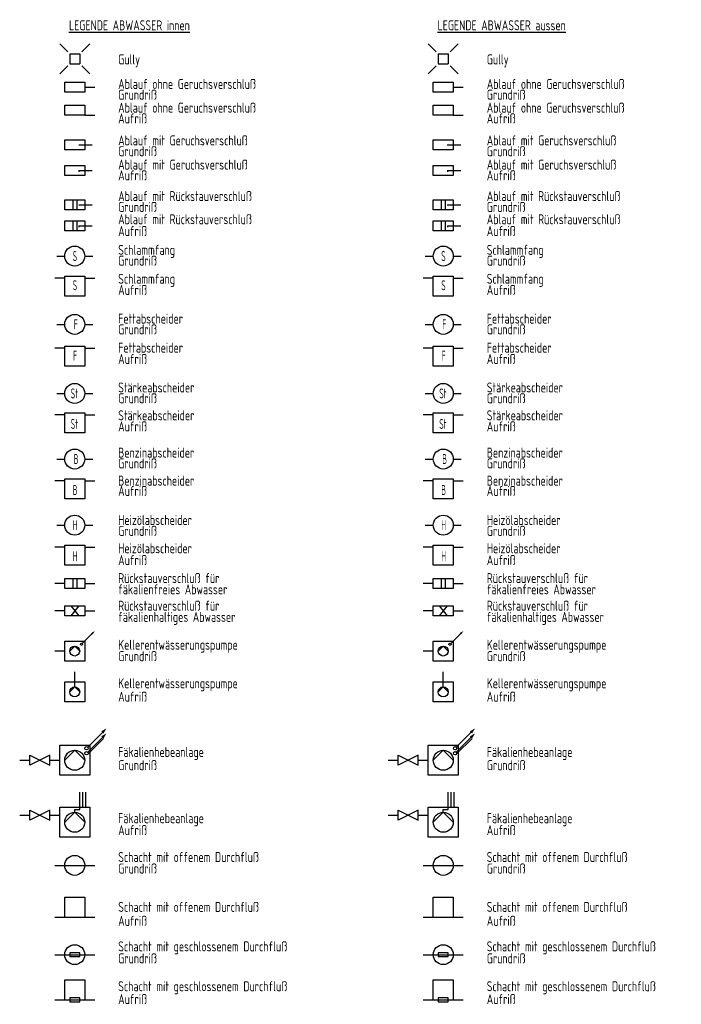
# Model space of a CAD drawing. Header units: millimetres. Extents: x 46241 to 47042, y 11353 to 11944.
# Tile 4 of 6: x 46519 to 46750, y 11599 to 11943. Entities that reach past the tile are written whole.
import ezdxf

# ---------------------------------------------------------------- set-up
doc = ezdxf.new("R2010")
doc.units = ezdxf.units.MM
doc.header["$LTSCALE"] = 500
for name, color, linetype in [('AS__BT_A', 142, 'Continuous'), ('S__BT_A', 142, 'Continuous'), ('ZX_LD', 255, 'Continuous')]:
    doc.layers.add(name, color=color, linetype=linetype)
doc.styles.add('ISOCP', font='isocp.shx', dxfattribs={"width": 0.8})
doc.styles.get("Standard").update_dxf_attribs({"font": 'isocp.shx', "width": 0.9})

msp = doc.modelspace()

# ---------------------------------------------------------------- linework, layer by layer
at = {"layer": 'AS__BT_A'}
for p, q in [((46661.53, 11934.9), (46664.33, 11932.1)), ((46669.23, 11932.1), (46672.03, 11934.9)), ((46665.03, 11931.4), (46665.03, 11927.9)), ((46665.03, 11931.4), (46668.53, 11931.4)), ((46668.53, 11931.4), (46668.53, 11927.9)), ((46664.33, 11927.2), (46661.53, 11924.4)), ((46665.03, 11927.9), (46668.53, 11927.9)), ((46669.23, 11927.2), (46672.03, 11924.4)), ((46663.28, 11921.47), (46670.28, 11921.47)), ((46663.28, 11917.97), (46663.28, 11921.47)), ((46670.28, 11921.47), (46670.28, 11917.97)), ((46670.28, 11917.97), (46663.28, 11917.97)), ((46663.28, 11909.97), (46663.28, 11913.47)), ((46663.28, 11913.47), (46670.28, 11913.47)), ((46670.28, 11913.47), (46670.28, 11909.97)), ((46670.28, 11909.97), (46663.28, 11909.97)), ((46663.28, 11897.79), (46663.28, 11901.29)), ((46663.28, 11901.29), (46670.28, 11901.29)), ((46670.28, 11901.29), (46670.28, 11897.79)), ((46670.28, 11897.79), (46663.28, 11897.79)), ((46663.28, 11888.8), (46663.28, 11892.3)), ((46663.28, 11892.3), (46670.28, 11892.3)), ((46670.28, 11892.3), (46670.28, 11888.8)), ((46670.28, 11888.8), (46663.28, 11888.8)), ((46663.28, 11880.3), (46670.28, 11880.3)), ((46663.28, 11876.8), (46663.28, 11880.3)), ((46666.08, 11880.3), (46666.08, 11876.8)), ((46667.48, 11880.3), (46667.48, 11876.8)), ((46670.28, 11880.3), (46670.28, 11876.8)), ((46670.28, 11876.8), (46663.28, 11876.8)), ((46663.28, 11872.95), (46670.28, 11872.95)), ((46663.28, 11869.45), (46663.28, 11872.95)), ((46666.08, 11872.95), (46666.08, 11869.45)), ((46667.48, 11872.95), (46667.48, 11869.45)), ((46670.28, 11872.95), (46670.28, 11869.45)), ((46670.28, 11869.45), (46663.28, 11869.45)), ((46663.28, 11846.54), (46663.28, 11853.54)), ((46663.28, 11853.54), (46670.28, 11853.54)), ((46670.28, 11853.54), (46670.28, 11846.54)), ((46670.28, 11846.54), (46663.28, 11846.54)), ((46663.28, 11829.01), (46670.28, 11829.01)), ((46663.28, 11822.01), (46663.28, 11829.01)), ((46670.28, 11829.01), (46670.28, 11822.01)), ((46670.28, 11822.01), (46663.28, 11822.01)), ((46663.28, 11805.68), (46670.28, 11805.68)), ((46663.28, 11798.68), (46663.28, 11805.68)), ((46670.28, 11805.68), (46670.28, 11798.68)), ((46670.28, 11798.68), (46663.28, 11798.68)), ((46663.28, 11782.55), (46670.28, 11782.55)), ((46663.28, 11775.55), (46663.28, 11782.55)), ((46670.28, 11782.55), (46670.28, 11775.55)), ((46670.28, 11775.55), (46663.28, 11775.55)), ((46663.28, 11759.34), (46670.28, 11759.34)), ((46663.28, 11752.34), (46663.28, 11759.34)), ((46670.28, 11759.34), (46670.28, 11752.34)), ((46670.28, 11752.34), (46663.28, 11752.34)), ((46663.28, 11747.68), (46670.28, 11747.68)), ((46663.28, 11744.18), (46663.28, 11747.68)), ((46666.08, 11747.68), (46666.08, 11744.18)), ((46667.48, 11747.68), (46667.48, 11744.18)), ((46670.28, 11747.68), (46670.28, 11744.18)), ((46670.28, 11744.18), (46663.28, 11744.18)), ((46663.28, 11738.09), (46670.28, 11738.09)), ((46663.28, 11734.59), (46663.28, 11738.09)), ((46670.28, 11738.09), (46670.28, 11734.59)), ((46670.28, 11734.59), (46663.28, 11734.59)), ((46663.28, 11725.81), (46670.28, 11725.81)), ((46663.28, 11718.81), (46663.28, 11725.81)), ((46670.28, 11725.81), (46670.28, 11718.81)), ((46670.28, 11718.81), (46663.28, 11718.81)), ((46663.28, 11711.48), (46670.28, 11711.48)), ((46663.28, 11704.48), (46663.28, 11711.48)), ((46670.28, 11711.48), (46670.28, 11704.48)), ((46670.28, 11704.48), (46663.28, 11704.48)), ((46661.53, 11689.3), (46672.03, 11689.3)), ((46661.53, 11678.8), (46661.53, 11689.3)), ((46672.03, 11689.3), (46672.03, 11678.8)), ((46672.03, 11678.8), (46661.53, 11678.8)), ((46661.53, 11657.1), (46661.53, 11667.6)), ((46661.53, 11667.6), (46672.03, 11667.6)), ((46672.03, 11667.6), (46672.03, 11657.1)), ((46672.03, 11657.1), (46661.53, 11657.1)), ((46534.31, 11629.13), (46534.31, 11636.13)), ((46534.31, 11636.13), (46541.31, 11636.13)), ((46541.31, 11636.13), (46541.31, 11629.13)), ((46663.28, 11636.13), (46670.28, 11636.13)), ((46663.28, 11629.13), (46663.28, 11636.13)), ((46670.28, 11636.13), (46670.28, 11629.13)), ((46536.06, 11616.68), (46536.06, 11615.28)), ((46539.56, 11616.68), (46536.06, 11616.68)), ((46539.56, 11615.28), (46539.56, 11616.68)), ((46668.53, 11616.68), (46665.03, 11616.68)), ((46665.03, 11616.68), (46665.03, 11615.28)), ((46668.53, 11615.28), (46668.53, 11616.68)), ((46536.06, 11615.28), (46539.56, 11615.28)), ((46665.03, 11615.28), (46668.53, 11615.28)), ((46534.31, 11600.21), (46534.31, 11607.21)), ((46534.31, 11607.21), (46541.31, 11607.21)), ((46541.31, 11607.21), (46541.31, 11600.21)), ((46663.28, 11607.21), (46670.28, 11607.21)), ((46663.28, 11600.21), (46663.28, 11607.21)), ((46670.28, 11607.21), (46670.28, 11600.21)), ((46536.06, 11600.91), (46536.06, 11599.51)), ((46539.56, 11600.91), (46536.06, 11600.91)), ((46536.06, 11599.51), (46539.56, 11599.51)), ((46539.56, 11599.51), (46539.56, 11600.91)), ((46668.53, 11600.91), (46665.03, 11600.91)), ((46665.03, 11600.91), (46665.03, 11599.51)), ((46665.03, 11599.51), (46668.53, 11599.51)), ((46668.53, 11599.51), (46668.53, 11600.91))]:
    msp.add_line(p, q, dxfattribs=at)
at = {"layer": 'AS__BT_A', "color": 7}
for p, q in [((46670.28, 11919.72), (46673.78, 11919.72)), ((46670.28, 11909.97), (46673.78, 11909.97)), ((46668.18, 11899.54), (46672.94, 11899.54)), ((46668.25, 11890.55), (46672.94, 11890.55)), ((46668.25, 11890.55), (46668.25, 11890.06)), ((46668.18, 11878.55), (46672.94, 11878.55)), ((46668.25, 11871.2), (46672.94, 11871.2)), ((46668.25, 11871.2), (46668.25, 11870.71)), ((46660.48, 11860.61), (46663.28, 11860.61)), ((46670.28, 11860.61), (46673.08, 11860.61)), ((46663.28, 11852.84), (46659.78, 11852.84)), ((46670.28, 11852.84), (46673.78, 11852.84)), ((46660.48, 11836.7), (46663.28, 11836.7)), ((46670.28, 11836.7), (46673.08, 11836.7)), ((46663.28, 11828.31), (46659.78, 11828.31)), ((46670.28, 11828.31), (46673.78, 11828.31)), ((46660.48, 11812.5), (46663.28, 11812.5)), ((46670.28, 11812.5), (46673.08, 11812.5)), ((46663.28, 11804.98), (46659.78, 11804.98)), ((46670.28, 11804.98), (46673.78, 11804.98)), ((46660.48, 11789.54), (46663.28, 11789.54)), ((46670.28, 11789.54), (46673.08, 11789.54)), ((46663.28, 11781.85), (46659.78, 11781.85)), ((46670.28, 11781.85), (46673.78, 11781.85)), ((46660.48, 11766.38), (46663.28, 11766.38)), ((46670.28, 11766.38), (46673.08, 11766.38)), ((46663.28, 11758.64), (46659.78, 11758.64)), ((46670.28, 11758.64), (46673.78, 11758.64)), ((46663.28, 11745.93), (46659.78, 11745.93)), ((46670.28, 11745.93), (46673.78, 11745.93)), ((46663.28, 11736.34), (46659.78, 11736.34)), ((46668.18, 11738.09), (46665.38, 11734.59)), ((46665.38, 11738.09), (46668.18, 11734.59)), ((46670.28, 11736.34), (46673.78, 11736.34)), ((46672.82, 11728.35), (46669.41, 11724.94)), ((46663.28, 11722.31), (46659.78, 11722.31)), ((46666.78, 11709.73), (46666.78, 11714.98)), ((46676.45, 11693.78), (46671.33, 11688.67)), ((46676.45, 11692.03), (46671.33, 11686.92)), ((46676.84, 11691.64), (46671.45, 11686.25)), ((46647.53, 11684.05), (46651.03, 11684.05)), ((46658.03, 11684.05), (46661.53, 11684.05)), ((46668.53, 11666.83), (46668.53, 11672.85)), ((46669.58, 11667.6), (46669.58, 11672.85)), ((46670.63, 11667.6), (46670.63, 11672.85)), ((46647.53, 11664.8), (46651.03, 11664.8)), ((46658.03, 11664.8), (46661.53, 11664.8)), ((46666.78, 11666.83), (46668.53, 11666.83)), ((46666.78, 11665.85), (46666.78, 11666.83)), ((46530.81, 11647.26), (46544.81, 11647.26)), ((46659.78, 11647.26), (46673.78, 11647.26)), ((46530.81, 11629.13), (46544.81, 11629.13)), ((46659.78, 11629.13), (46673.78, 11629.13)), ((46530.81, 11615.98), (46544.81, 11615.98)), ((46659.78, 11615.98), (46673.78, 11615.98)), ((46530.81, 11600.21), (46544.81, 11600.21)), ((46659.78, 11600.21), (46673.78, 11600.21))]:
    msp.add_line(p, q, dxfattribs=at)
for points in [[(46665.03, 11722.31), (46666.78, 11724.06), (46668.53, 11722.31)], [(46665.03, 11707.98), (46666.78, 11709.73), (46668.53, 11707.98)], [(46663.28, 11684.05), (46666.78, 11687.55), (46670.28, 11684.05)], [(46663.28, 11662.35), (46666.78, 11665.85), (46670.28, 11662.35)]]:
    msp.add_lwpolyline(points, dxfattribs=at)
at = {"layer": 'AS__BT_A'}
for points in [[(46651.03, 11682.3), (46651.03, 11685.8), (46658.03, 11682.3), (46658.03, 11685.8)], [(46651.03, 11663.05), (46651.03, 11666.55), (46658.03, 11663.05), (46658.03, 11666.55)]]:
    msp.add_lwpolyline(points, close=True, dxfattribs=at)
for centre in [(46666.78, 11860.61), (46666.78, 11836.7), (46666.78, 11812.5), (46666.78, 11789.54), (46666.78, 11766.38), (46537.81, 11647.26), (46666.78, 11647.26), (46537.81, 11615.98), (46666.78, 11615.98)]:
    msp.add_circle(centre, 3.5, dxfattribs=at)
at = {"layer": 'AS__BT_A', "color": 7}
for centre, radius in [((46666.78, 11722.31), 1.75), ((46669.15, 11724.67), 0.371), ((46666.78, 11707.98), 1.75), ((46670.91, 11688.25), 0.594), ((46666.78, 11684.05), 3.5), ((46670.91, 11686.5), 0.594), ((46666.78, 11662.35), 3.5)]:
    msp.add_circle(centre, radius, dxfattribs=at)
for points in [[(46672.56, 11728.61), (46673.78, 11729.31), (46673.08, 11728.09)], [(46676.05, 11694.17), (46677.89, 11695.22), (46676.84, 11693.39)], [(46676.05, 11692.42), (46677.89, 11693.47), (46676.84, 11691.64)]]:
    msp.add_solid(points, dxfattribs=at)
at = {"layer": 'S__BT_A'}
for p, q in [((46532.56, 11934.9), (46535.36, 11932.1)), ((46540.26, 11932.1), (46543.06, 11934.9)), ((46536.06, 11931.4), (46539.56, 11931.4)), ((46536.06, 11931.4), (46536.06, 11927.9)), ((46539.56, 11931.4), (46539.56, 11927.9)), ((46535.36, 11927.2), (46532.56, 11924.4)), ((46536.06, 11927.9), (46539.56, 11927.9)), ((46540.26, 11927.2), (46543.06, 11924.4)), ((46534.31, 11917.97), (46534.31, 11921.47)), ((46534.31, 11921.47), (46541.31, 11921.47)), ((46541.31, 11921.47), (46541.31, 11917.97)), ((46541.31, 11917.97), (46534.31, 11917.97)), ((46534.31, 11913.47), (46541.31, 11913.47)), ((46534.31, 11909.97), (46534.31, 11913.47)), ((46541.31, 11913.47), (46541.31, 11909.97)), ((46541.31, 11909.97), (46534.31, 11909.97)), ((46534.31, 11901.29), (46541.31, 11901.29)), ((46534.31, 11897.79), (46534.31, 11901.29)), ((46541.31, 11901.29), (46541.31, 11897.79)), ((46541.31, 11897.79), (46534.31, 11897.79)), ((46534.31, 11892.3), (46541.31, 11892.3)), ((46534.31, 11888.8), (46534.31, 11892.3)), ((46541.31, 11892.3), (46541.31, 11888.8)), ((46541.31, 11888.8), (46534.31, 11888.8)), ((46534.31, 11876.8), (46534.31, 11880.3)), ((46534.31, 11880.3), (46541.31, 11880.3)), ((46537.11, 11880.3), (46537.11, 11876.8)), ((46538.51, 11880.3), (46538.51, 11876.8)), ((46541.31, 11880.3), (46541.31, 11876.8)), ((46541.31, 11876.8), (46534.31, 11876.8)), ((46534.31, 11869.45), (46534.31, 11872.95)), ((46534.31, 11872.95), (46541.31, 11872.95)), ((46537.11, 11872.95), (46537.11, 11869.45)), ((46538.51, 11872.95), (46538.51, 11869.45)), ((46541.31, 11872.95), (46541.31, 11869.45)), ((46541.31, 11869.45), (46534.31, 11869.45)), ((46534.31, 11853.54), (46541.31, 11853.54)), ((46534.31, 11846.54), (46534.31, 11853.54)), ((46541.31, 11853.54), (46541.31, 11846.54)), ((46541.31, 11846.54), (46534.31, 11846.54)), ((46534.31, 11822.01), (46534.31, 11829.01)), ((46534.31, 11829.01), (46541.31, 11829.01)), ((46541.31, 11829.01), (46541.31, 11822.01)), ((46541.31, 11822.01), (46534.31, 11822.01)), ((46534.31, 11798.68), (46534.31, 11805.68)), ((46534.31, 11805.68), (46541.31, 11805.68)), ((46541.31, 11805.68), (46541.31, 11798.68)), ((46541.31, 11798.68), (46534.31, 11798.68)), ((46534.31, 11775.55), (46534.31, 11782.55)), ((46534.31, 11782.55), (46541.31, 11782.55)), ((46541.31, 11782.55), (46541.31, 11775.55)), ((46541.31, 11775.55), (46534.31, 11775.55)), ((46534.31, 11752.34), (46534.31, 11759.34)), ((46534.31, 11759.34), (46541.31, 11759.34)), ((46541.31, 11759.34), (46541.31, 11752.34)), ((46541.31, 11752.34), (46534.31, 11752.34)), ((46534.31, 11744.18), (46534.31, 11747.68)), ((46534.31, 11747.68), (46541.31, 11747.68)), ((46537.11, 11747.68), (46537.11, 11744.18)), ((46538.51, 11747.68), (46538.51, 11744.18)), ((46541.31, 11747.68), (46541.31, 11744.18)), ((46541.31, 11744.18), (46534.31, 11744.18)), ((46534.31, 11734.59), (46534.31, 11738.09)), ((46534.31, 11738.09), (46541.31, 11738.09)), ((46541.31, 11738.09), (46541.31, 11734.59)), ((46541.31, 11734.59), (46534.31, 11734.59)), ((46534.31, 11718.81), (46534.31, 11725.81)), ((46534.31, 11725.81), (46541.31, 11725.81)), ((46541.31, 11725.81), (46541.31, 11718.81)), ((46541.31, 11718.81), (46534.31, 11718.81)), ((46534.31, 11704.48), (46534.31, 11711.48)), ((46534.31, 11711.48), (46541.31, 11711.48)), ((46541.31, 11711.48), (46541.31, 11704.48)), ((46541.31, 11704.48), (46534.31, 11704.48)), ((46532.56, 11678.8), (46532.56, 11689.3)), ((46532.56, 11689.3), (46543.06, 11689.3)), ((46543.06, 11689.3), (46543.06, 11678.8)), ((46543.06, 11678.8), (46532.56, 11678.8)), ((46532.56, 11667.6), (46543.06, 11667.6)), ((46532.56, 11657.1), (46532.56, 11667.6)), ((46543.06, 11667.6), (46543.06, 11657.1)), ((46543.06, 11657.1), (46532.56, 11657.1))]:
    msp.add_line(p, q, dxfattribs=at)
at = {"layer": 'S__BT_A', "color": 7}
for p, q in [((46541.31, 11919.72), (46544.81, 11919.72)), ((46541.31, 11909.97), (46544.81, 11909.97)), ((46539.21, 11899.54), (46543.97, 11899.54)), ((46539.28, 11890.55), (46539.28, 11890.06)), ((46539.28, 11890.55), (46543.97, 11890.55)), ((46539.21, 11878.55), (46543.97, 11878.55)), ((46539.28, 11871.2), (46539.28, 11870.71)), ((46539.28, 11871.2), (46543.97, 11871.2)), ((46531.51, 11860.61), (46534.31, 11860.61)), ((46541.31, 11860.61), (46544.11, 11860.61)), ((46534.31, 11852.84), (46530.81, 11852.84)), ((46541.31, 11852.84), (46544.81, 11852.84)), ((46531.51, 11836.7), (46534.31, 11836.7)), ((46541.31, 11836.7), (46544.11, 11836.7)), ((46534.31, 11828.31), (46530.81, 11828.31)), ((46541.31, 11828.31), (46544.81, 11828.31)), ((46531.51, 11812.5), (46534.31, 11812.5)), ((46541.31, 11812.5), (46544.11, 11812.5)), ((46534.31, 11804.98), (46530.81, 11804.98)), ((46541.31, 11804.98), (46544.81, 11804.98)), ((46531.51, 11789.54), (46534.31, 11789.54)), ((46541.31, 11789.54), (46544.11, 11789.54)), ((46534.31, 11781.85), (46530.81, 11781.85)), ((46541.31, 11781.85), (46544.81, 11781.85)), ((46531.51, 11766.38), (46534.31, 11766.38)), ((46541.31, 11766.38), (46544.11, 11766.38)), ((46534.31, 11758.64), (46530.81, 11758.64)), ((46541.31, 11758.64), (46544.81, 11758.64)), ((46534.31, 11745.93), (46530.81, 11745.93)), ((46541.31, 11745.93), (46544.81, 11745.93)), ((46534.31, 11736.34), (46530.81, 11736.34)), ((46536.41, 11738.09), (46539.21, 11734.59)), ((46539.21, 11738.09), (46536.41, 11734.59)), ((46541.31, 11736.34), (46544.81, 11736.34)), ((46543.85, 11728.35), (46540.44, 11724.94)), ((46534.31, 11722.31), (46530.81, 11722.31)), ((46537.81, 11709.73), (46537.81, 11714.98)), ((46547.48, 11693.78), (46542.36, 11688.67)), ((46547.48, 11692.03), (46542.36, 11686.92)), ((46547.87, 11691.64), (46542.48, 11686.25)), ((46518.56, 11684.05), (46522.06, 11684.05)), ((46529.06, 11684.05), (46532.56, 11684.05)), ((46539.56, 11666.83), (46539.56, 11672.85)), ((46540.61, 11667.6), (46540.61, 11672.85)), ((46541.66, 11667.6), (46541.66, 11672.85)), ((46518.56, 11664.8), (46522.06, 11664.8)), ((46529.06, 11664.8), (46532.56, 11664.8)), ((46537.81, 11665.85), (46537.81, 11666.83)), ((46537.81, 11666.83), (46539.56, 11666.83))]:
    msp.add_line(p, q, dxfattribs=at)
for points in [[(46536.06, 11722.31), (46537.81, 11724.06), (46539.56, 11722.31)], [(46536.06, 11707.98), (46537.81, 11709.73), (46539.56, 11707.98)], [(46534.31, 11684.05), (46537.81, 11687.55), (46541.31, 11684.05)], [(46534.31, 11662.35), (46537.81, 11665.85), (46541.31, 11662.35)]]:
    msp.add_lwpolyline(points, dxfattribs=at)
at = {"layer": 'S__BT_A'}
for points in [[(46522.06, 11682.3), (46522.06, 11685.8), (46529.06, 11682.3), (46529.06, 11685.8)], [(46522.06, 11663.05), (46522.06, 11666.55), (46529.06, 11663.05), (46529.06, 11666.55)]]:
    msp.add_lwpolyline(points, close=True, dxfattribs=at)
for centre in [(46537.81, 11860.61), (46537.81, 11836.7), (46537.81, 11812.5), (46537.81, 11789.54), (46537.81, 11766.38)]:
    msp.add_circle(centre, 3.5, dxfattribs=at)
at = {"layer": 'S__BT_A', "color": 7}
for centre, radius in [((46537.81, 11722.31), 1.75), ((46540.17, 11724.67), 0.371), ((46537.81, 11707.98), 1.75), ((46541.94, 11688.25), 0.594), ((46537.81, 11684.05), 3.5), ((46541.94, 11686.5), 0.594), ((46537.81, 11662.35), 3.5)]:
    msp.add_circle(centre, radius, dxfattribs=at)
for points in [[(46543.59, 11728.61), (46544.81, 11729.31), (46544.11, 11728.09)], [(46547.08, 11694.17), (46548.92, 11695.22), (46547.87, 11693.39)], [(46547.08, 11692.42), (46548.92, 11693.47), (46547.87, 11691.64)]]:
    msp.add_solid(points, dxfattribs=at)

# ---------------------------------------------------------------- texts
at = {"layer": 'AS__BT_A', "color": 7, "width": 0.5}
for s, p in [('S', (46666.08, 11858.86)), ('S', (46666.08, 11848.64)), ('F', (46666.43, 11834.95)), ('F', (46666.2, 11824)), ('St', (46665.38, 11810.75)), ('St', (46665.38, 11800.08)), ('B', (46666.43, 11787.79)), ('B', (46666.08, 11776.95)), ('H', (46666.08, 11764.63)), ('H', (46666.08, 11753.74))]:
    msp.add_text(s, height=3.5, dxfattribs=at).set_placement(p)
at = {"layer": 'S__BT_A', "color": 7, "width": 0.5}
for s, p in [('S', (46537.11, 11858.86)), ('S', (46537.11, 11848.64)), ('F', (46537.46, 11834.95)), ('F', (46537.23, 11824)), ('St', (46536.41, 11810.75)), ('St', (46536.41, 11800.08)), ('B', (46537.46, 11787.79)), ('B', (46537.11, 11776.95)), ('H', (46537.11, 11764.63)), ('H', (46537.11, 11753.74))]:
    msp.add_text(s, height=3.5, dxfattribs=at).set_placement(p)
at = {"layer": 'ZX_LD', "style": 'ISOCP', "width": 0.8}
for s, p in [('%%ULEGENDE ABWASSER innen', (46535.81, 11939.68)), ('%%ULEGENDE ABWASSER aussen', (46664.78, 11939.68)), ('Gully', (46553.03, 11927.73)), ('Gully', (46682.01, 11927.73)), ('Ablauf ohne Geruchsverschluß', (46553.03, 11919.13)), ('Ablauf ohne Geruchsverschluß', (46682.01, 11919.13)), ('Grundriß', (46553.03, 11915.36)), ('Grundriß', (46682.01, 11915.36)), ('Ablauf ohne Geruchsverschluß', (46553.03, 11910.82)), ('Ablauf ohne Geruchsverschluß', (46682.01, 11910.82)), ('Aufriß', (46553.03, 11907.04)), ('Aufriß', (46682.01, 11907.04)), ('Ablauf mit Geruchsverschluß', (46553.03, 11899.35)), ('Ablauf mit Geruchsverschluß', (46682.01, 11899.35)), ('Grundriß', (46553.03, 11895.57)), ('Grundriß', (46682.01, 11895.57)), ('Ablauf mit Geruchsverschluß', (46553.03, 11890.89)), ('Ablauf mit Geruchsverschluß', (46682.01, 11890.89)), ('Aufriß', (46553.03, 11887.12)), ('Aufriß', (46682.01, 11887.12)), ('Ablauf mit Rückstauverschluß', (46553.03, 11879.85)), ('Ablauf mit Rückstauverschluß', (46682.01, 11879.85)), ('Grundriß', (46553.03, 11876.07)), ('Grundriß', (46682.01, 11876.07)), ('Ablauf mit Rückstauverschluß', (46553.03, 11871.76)), ('Ablauf mit Rückstauverschluß', (46682.01, 11871.76)), ('Aufriß', (46553.03, 11867.62)), ('Aufriß', (46682.01, 11867.62)), ('Schlammfang', (46553.03, 11861.03)), ('Schlammfang', (46682.01, 11861.03)), ('Grundriß', (46553.03, 11857.26)), ('Grundriß', (46682.01, 11857.26)), ('Schlammfang', (46553.03, 11850.89)), ('Schlammfang', (46682.01, 11850.89)), ('Aufriß', (46553.03, 11847.01)), ('Aufriß', (46682.01, 11847.01)), ('Fettabscheider', (46553.03, 11836.96)), ('Fettabscheider', (46682.01, 11836.96)), ('Grundriß', (46553.03, 11833.18)), ('Grundriß', (46682.01, 11833.18)), ('Fettabscheider', (46553.03, 11826.78)), ('Fettabscheider', (46682.01, 11826.78)), ('Aufriß', (46553.03, 11822.83)), ('Aufriß', (46682.01, 11822.83)), ('Stärkeabscheider', (46553.03, 11812.84)), ('Stärkeabscheider', (46682.01, 11812.84)), ('Grundriß', (46553.03, 11809.07)), ('Grundriß', (46682.01, 11809.07)), ('Stärkeabscheider', (46553.03, 11803.08)), ('Stärkeabscheider', (46682.01, 11803.08)), ('Aufriß', (46553.03, 11799.19)), ('Aufriß', (46682.01, 11799.19)), ('Benzinabscheider', (46553.03, 11790.03)), ('Benzinabscheider', (46682.01, 11790.03)), ('Grundriß', (46553.03, 11786.25)), ('Grundriß', (46682.01, 11786.25)), ('Benzinabscheider', (46553.03, 11780.2)), ('Benzinabscheider', (46682.01, 11780.2)), ('Aufriß', (46553.03, 11776.62)), ('Aufriß', (46682.01, 11776.62)), ('Heizölabscheider', (46553.03, 11766.41)), ('Heizölabscheider', (46682.01, 11766.41)), ('Grundriß', (46553.03, 11762.63)), ('Grundriß', (46682.01, 11762.63)), ('Heizölabscheider', (46553.03, 11756.54)), ('Heizölabscheider', (46682.01, 11756.54)), ('Aufriß', (46553.03, 11752.39)), ('Aufriß', (46682.01, 11752.39)), ('Rückstauverschluß für', (46553.03, 11746.09)), ('Rückstauverschluß für', (46682.01, 11746.09)), ('fäkalienfreies Abwasser', (46553.03, 11742.17)), ('fäkalienfreies Abwasser', (46682.01, 11742.17)), ('Rückstauverschluß für', (46553.03, 11736.42)), ('Rückstauverschluß für', (46682.01, 11736.42)), ('fäkalienhaltiges Abwasser', (46553.03, 11732.51)), ('fäkalienhaltiges Abwasser', (46682.01, 11732.51)), ('Kellerentwässerungspumpe', (46553.03, 11722.75)), ('Kellerentwässerungspumpe', (46682.01, 11722.75)), ('Grundriß', (46553.03, 11718.75)), ('Grundriß', (46682.01, 11718.75)), ('Kellerentwässerungspumpe', (46553.03, 11709.27)), ('Kellerentwässerungspumpe', (46682.01, 11709.27)), ('Aufriß', (46553.03, 11704.58)), ('Aufriß', (46682.01, 11704.58)), ('Fäkalienhebeanlage', (46553.03, 11685.22)), ('Fäkalienhebeanlage', (46682.01, 11685.22)), ('Grundriß', (46553.03, 11680.58)), ('Grundriß', (46682.01, 11680.58)), ('Fäkalienhebeanlage', (46553.03, 11662.02)), ('Fäkalienhebeanlage', (46682.01, 11662.02)), ('Aufriß', (46553.03, 11657.83)), ('Aufriß', (46682.01, 11657.83)), ('Schacht mit offenem Durchfluß', (46553.03, 11648.43)), ('Schacht mit offenem Durchfluß', (46682.01, 11648.43)), ('Grundriß', (46553.03, 11644.39)), ('Grundriß', (46682.01, 11644.39)), ('Schacht mit offenem Durchfluß', (46553.03, 11630.96)), ('Schacht mit offenem Durchfluß', (46682.01, 11630.96)), ('Aufriß', (46553.03, 11626.07)), ('Aufriß', (46682.01, 11626.07)), ('Schacht mit geschlossenem Durchfluß', (46553.03, 11617.13)), ('Schacht mit geschlossenem Durchfluß', (46682.01, 11617.13)), ('Grundriß', (46553.03, 11612.93)), ('Grundriß', (46682.01, 11612.93)), ('Schacht mit geschlossenem Durchfluß', (46553.03, 11603.18)), ('Schacht mit geschlossenem Durchfluß', (46682.01, 11603.18)), ('Aufriß', (46553.03, 11598.66)), ('Aufriß', (46682.01, 11598.66))]:
    msp.add_text(s, height=3.5, dxfattribs=at).set_placement(p)

doc.saveas('drawing.dxf')
